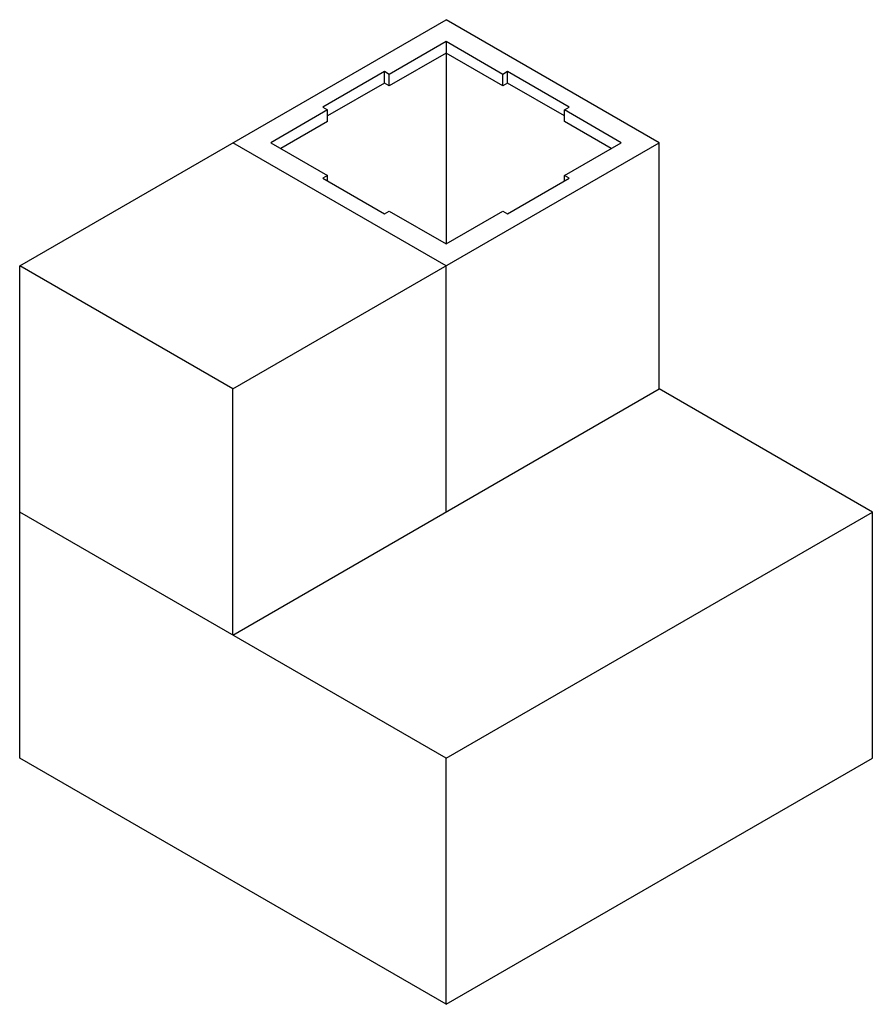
# Paper-space layout '_Isometric' of a CAD drawing. Header units: millimetres. Extents: x -687 to 586, y -517 to 952.
import ezdxf

# ---------------------------------------------------------------- set-up
doc = ezdxf.new("R2010")
doc.units = ezdxf.units.MM

psp = doc.layouts.new('_Isometric')

# ---------------------------------------------------------------- linework, layer by layer
at = {"color": 7, "linetype": 'Continuous', "lineweight": 25}
for p, q in [((-686.8, 584.8), (-50.4, 952.2)), ((267.8, 768.5), (-50.4, 952.2)), ((-50.4, 919.6), (-135.3, 870.6)), ((34.4, 870.6), (-50.4, 919.6)), ((-50.4, 919.6), (-50.4, 617.5)), ((-50.4, 902.4), (-135.3, 853.4)), ((34.4, 853.4), (-50.4, 902.4)), ((-142.4, 874.7), (-234.3, 821.6)), ((-135.3, 870.6), (-142.4, 874.7)), ((-142.4, 857.5), (-142.4, 874.7)), ((-135.3, 853.4), (-135.3, 870.6)), ((41.5, 874.7), (34.4, 870.6)), ((34.4, 853.4), (34.4, 870.6)), ((133.4, 821.6), (41.5, 874.7)), ((41.5, 857.5), (41.5, 874.7)), ((-142.4, 857.5), (-227.2, 808.5)), ((-135.3, 853.4), (-142.4, 857.5)), ((41.5, 857.5), (34.4, 853.4)), ((126.3, 808.5), (41.5, 857.5)), ((-227.2, 817.5), (-312.1, 768.5)), ((-234.3, 821.6), (-227.2, 817.5)), ((-227.2, 800.4), (-227.2, 817.5)), ((126.3, 817.5), (133.4, 821.6)), ((211.2, 768.5), (126.3, 817.5)), ((126.3, 800.4), (126.3, 817.5)), ((-227.2, 800.4), (-297.2, 760)), ((196.3, 760), (126.3, 800.4)), ((-50.4, 584.8), (-368.6, 768.5)), ((-368.6, 401.2), (267.8, 768.5)), ((-312.1, 768.5), (-227.2, 719.6)), ((126.3, 719.6), (211.2, 768.5)), ((267.8, 401.1), (267.8, 768.5)), ((-227.2, 719.6), (-234.3, 715.5)), ((-234.3, 715.5), (-142.4, 662.4)), ((-227.2, 711.4), (-227.2, 719.6)), ((41.5, 662.4), (133.4, 715.5)), ((133.4, 715.5), (126.3, 719.6)), ((126.3, 711.4), (126.3, 719.6)), ((-142.4, 662.4), (-135.3, 666.5)), ((-135.3, 666.5), (-50.4, 617.5)), ((-50.4, 617.5), (34.4, 666.5)), ((34.4, 666.5), (41.5, 662.4)), ((-686.8, -150), (-686.8, 584.8)), ((-368.6, 401.2), (-686.8, 584.8)), ((-50.4, 217.4), (-50.4, 584.8)), ((-368.6, 33.7), (-368.6, 401.2)), ((-368.6, 33.7), (267.8, 401.1)), ((586, 217.4), (267.8, 401.1)), ((-50.4, -150), (-686.8, 217.4)), ((-50.4, -150), (586, 217.4)), ((586, -150), (586, 217.4)), ((-50.4, -517.4), (-686.8, -150)), ((-50.4, -517.4), (-50.4, -150)), ((-50.4, -517.4), (586, -150))]:
    psp.add_line(p, q, dxfattribs=at)

doc.saveas('drawing.dxf')
